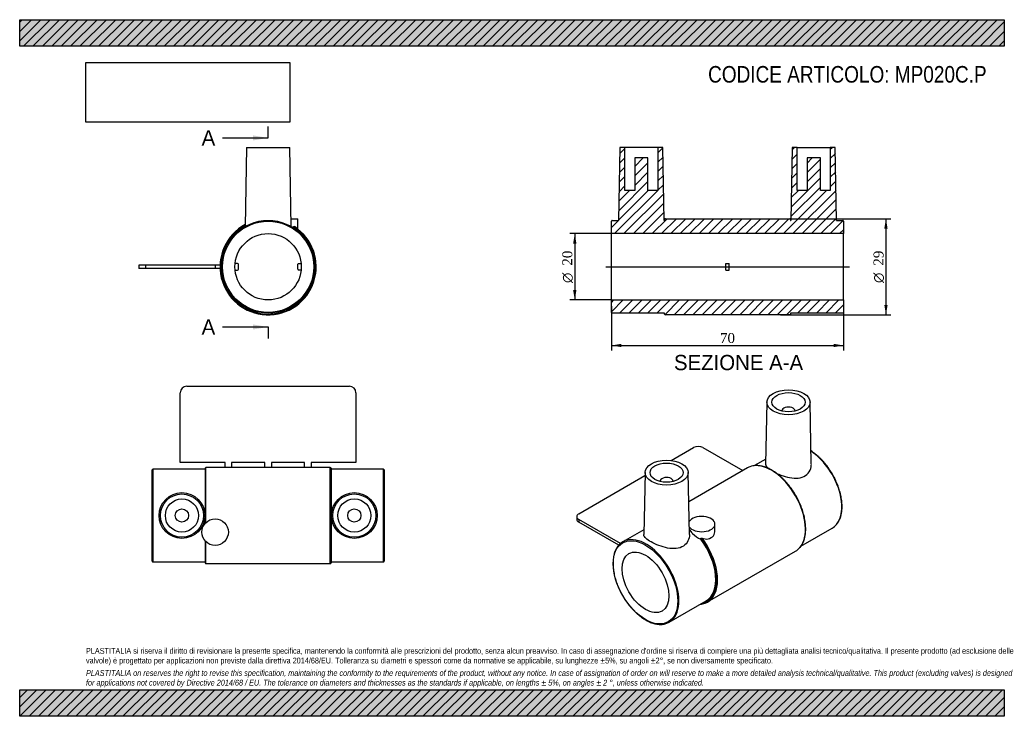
# Model space of a CAD drawing. Header units: millimetres. Extents: x 0 to 297, y 0 to 210.
import ezdxf
from ezdxf.enums import TextEntityAlignment as Align
from ezdxf.lldxf.tags import DXFTag

# ---------------------------------------------------------------- set-up
doc = ezdxf.new("R2010")
doc.units = ezdxf.units.MM
for name, color, linetype in [('Default', 7, 'Continuous'), ('DV4_Default', 7, 'Continuous'), ('MP020C.P', 7, 'Continuous')]:
    doc.layers.add(name, color=color, linetype=linetype)
doc.styles.add('SEACAD_Solid_Edge_ANSI', font='seans.ttf')
doc.styles.add('SEACAD_Solid_Edge_ANSI1_Symbols', font='semeca1.ttf')
doc.styles.add('SEACAD_Times_New_Roman', font='times.ttf')
tags = doc.linetypes.add('CENTER2', pattern=[28.575, 19.05, -3.175, 3.175, -3.175]).pattern_tags.tags
tags[10:11] = [DXFTag(74, 4), DXFTag(75, 0), DXFTag(340, '0'), DXFTag(46, 0.0), DXFTag(50, 0.0), DXFTag(44, 0.0), DXFTag(45, 0.0)]
tags[8:9] = [DXFTag(74, 4), DXFTag(75, 0), DXFTag(340, '0'), DXFTag(46, 0.0), DXFTag(50, 0.0), DXFTag(44, 0.0), DXFTag(45, 0.0)]
tags[6:7] = [DXFTag(74, 4), DXFTag(75, 0), DXFTag(340, '0'), DXFTag(46, 0.0), DXFTag(50, 0.0), DXFTag(44, 0.0), DXFTag(45, 0.0)]
tags[4:5] = [DXFTag(74, 4), DXFTag(75, 0), DXFTag(340, '0'), DXFTag(46, 0.0), DXFTag(50, 0.0), DXFTag(44, 0.0), DXFTag(45, 0.0)]
doc.dimstyles.new('ANSImm', dxfattribs={"dimtxt": 3, "dimasz": 3, "dimexe": 1.5, "dimexo": 0, "dimgap": 0.75, "dimtad": 1, "dimdsep": 46, "dimtxsty": 'SEACAD_Times_New_Roman', "dimblk1": '_SE_FILLED', "dimblk2": '_SE_FILLED', "dimsah": 1, "dimcen": 1.5, "dimazin": 0, "dimtfac": 0.85, "dimtdec": 3, "dimtofl": 0, "dimtmove": 0, "dimatfit": 3, "dimfxl": 1, "dimarcsym": 0})
picture_1 = doc.add_image_def('image1.jpg', size_in_pixel=(4302, 1260))

# ---------------------------------------------------------------- blocks, each defined once
blk = doc.blocks.new('SE')
at = {"layer": 'MP020C.P', "color": 7, "linetype": 'Continuous'}
for p, q in [((68.44, 171.51), (68.02, 147.69)), ((68.44, 171.51), (81.44, 171.51)), ((81.85, 147.68), (81.44, 171.51)), ((81.81, 150.01), (83.94, 150.01)), ((83.94, 147.01), (83.94, 150.01)), ((82.59, 147.24), (82.59, 147.54)), ((83.94, 147.01), (83.77, 147.01)), ((37.94, 136.01), (35.94, 136.01)), ((35.94, 136.01), (35.94, 135.01)), ((37.94, 135.01), (35.94, 135.01)), ((58.94, 136.01), (37.94, 136.01)), ((37.94, 136.01), (37.94, 135.01)), ((58.94, 135.01), (37.94, 135.01)), ((60.45, 136.01), (58.94, 136.01)), ((58.94, 136.01), (58.94, 135.01)), ((60.45, 135.01), (58.94, 135.01)), ((65.74, 136.51), (64.99, 136.51)), ((64.99, 134.51), (65.74, 134.51)), ((65.99, 134.76), (65.99, 136.26)), ((83.89, 134.76), (83.89, 136.26)), ((84.14, 136.51), (84.89, 136.51)), ((84.89, 134.51), (84.14, 134.51))]:
    blk.add_line(p, q, dxfattribs=at)
for radius in [14, 13.75, 10]:
    blk.add_circle((74.94, 135.51), radius, dxfattribs=at)
for centre, radius, start, end in [((74.94, 135.51), 14.5, 118.4417, 56.9631), ((74.94, 135.51), 14.25, 119.0107, 57.5493), ((65.74, 136.26), 0.25, 0, 90), ((65.74, 134.76), 0.25, 270, 0), ((84.14, 136.26), 0.25, 90, 180), ((84.14, 134.76), 0.25, 180, 270)]:
    blk.add_arc(centre, radius, start, end, dxfattribs=at)
blk.add_open_spline([(82.59, 147.54), (82.59, 147.57), (82.59, 147.61), (82.63, 147.67), (82.66, 147.69), (82.74, 147.72), (82.8, 147.7), (82.84, 147.67)], degree=3, knots=[0, 0, 0, 0, 0.25, 0.25, 0.5, 0.5, 1, 1, 1, 1], dxfattribs=at)
blk = doc.blocks.new('SE1')
at = {"layer": 'MP020C.P', "color": 7, "linetype": 'Continuous'}
for p, q in [((225.4, 94.73), (225, 76.04)), ((229.9, 92.07), (229.9, 92.04)), ((233.9, 92.04), (233.9, 92.07)), ((238.79, 76.07), (238.4, 94.73)), ((196.52, 77.12), (203.26, 81.01)), ((206.09, 81.01), (218.1, 74.07)), ((225.03, 77.49), (221.67, 75.56)), ((219.52, 74.89), (201.81, 64.67)), ((168.61, 61), (188.61, 72.55)), ((188.63, 73.5), (188.23, 54.81)), ((202.02, 54.84), (201.63, 73.5)), ((193.13, 70.84), (193.13, 70.81)), ((197.13, 70.81), (197.13, 70.84)), ((168.02, 60.19), (168.02, 59.37)), ((181.21, 52.1), (168.61, 59.37)), ((168.61, 59.37), (168.61, 58.55)), ((180.69, 51.58), (168.61, 58.55)), ((209.73, 56.07), (209.73, 57.94)), ((235.67, 51.31), (245.08, 56.74)), ((188.26, 56.26), (181.94, 52.61)), ((205.48, 53.37), (205.48, 53.62)), ((207.5, 34.46), (234.02, 49.77)), ((195.94, 28.37), (207.08, 34.79))]:
    blk.add_line(p, q, dxfattribs=at)
blk.add_arc((207.32, 57.62), 4.18, 249.2418, 274.2271, dxfattribs=at)
for centre, major_axis in [((231.9, 94.68), (-6.5, 0)), ((231.9, 94.68), (-5, 0)), ((195.13, 73.46), (6.5, 0)), ((195.13, 73.46), (5, 0)), ((188.76, 40.39), (6.88, -11.91)), ((188.76, 40.39), (5, -8.66))]:
    blk.add_ellipse(centre, major_axis=major_axis, ratio=0.57735, dxfattribs=at)
for centre, major_axis, start_param, end_param in [((231.9, 92.07), (-2, 0), 3.112862, 6.283185), ((231.9, 92.07), (-2, 0), 0, 0.02873), ((204.67, 80.19), (-2, 0), 3.926991, 5.497787), ((238.08, 68.86), (7, -12.12), 0.200797, 2.292589), ((226.77, 62.33), (7.25, -12.56), 2.939179, 3.141593), ((226.77, 62.33), (7.25, -12.56), 0.201646, 2.939179), ((195.13, 70.84), (2, 0), 0, 3.170323), ((195.13, 70.84), (2, 0), 6.254455, 6.283185), ((170.02, 60.19), (2, 0), 2.356194, 3.926991), ((205.73, 57.94), (4, 0), 0, 2.816088), ((170.02, 59.37), (2, 0), 3.141593, 3.926991), ((205.73, 57.94), (4, 0), 3.491783, 6.283185), ((238.08, 68.86), (7, -12.12), 0, 0.200797), ((188.94, 40.49), (-7, 12.12), 3.336285, 6.081234), ((200.08, 46.92), (7.13, -12.34), 6.095593, 8.073008), ((200.25, 47.02), (7.25, -12.56), 0.193433, 1.779592), ((205.73, 55.49), (4, 0), 5.206727, 5.788847), ((188.94, 40.49), (-7, 12.12), 0, 0.19964), ((188.94, 40.49), (-7, 12.12), 6.081234, 6.283185), ((200.08, 46.92), (7, -12.12), 0, 1.778427), ((226.77, 62.33), (7.25, -12.56), 0, 0.201646), ((200.25, 47.02), (7.25, -12.56), -0.195138, 0.193433), ((188.94, 40.49), (-7, 12.12), 2.942651, 3.336285)]:
    blk.add_ellipse(centre, major_axis=major_axis, ratio=0.57735, start_param=start_param, end_param=end_param, dxfattribs=at)
for points, knots in [([(246.38, 57.83), (246.46, 57.92), (246.64, 58.13), (246.92, 58.56), (247.21, 59.08), (247.46, 59.65), (247.67, 60.26), (247.83, 60.91), (247.95, 61.6), (248.03, 62.31), (248.06, 63.06), (248.05, 63.83), (247.99, 64.62), (247.9, 65.43), (247.75, 66.26), (247.57, 67.1), (247.34, 67.94), (247.08, 68.79), (246.77, 69.64), (246.42, 70.48), (246.04, 71.32), (245.63, 72.15), (245.18, 72.96), (244.7, 73.75), (244.19, 74.53), (243.66, 75.28), (243.1, 76), (242.52, 76.69), (241.92, 77.34), (241.3, 77.96), (240.67, 78.54), (240.02, 79.07), (239.37, 79.56), (238.93, 79.86), (238.71, 80), (238.71, 80)], [0, 0, 0, 0, 0.0140636, 0.0380774, 0.062166, 0.0863279, 0.1105534, 0.1348286, 0.1591393, 0.1834724, 0.2078177, 0.2321674, 0.2565151, 0.2808581, 0.3051949, 0.329525, 0.3538485, 0.378166, 0.402478, 0.4267857, 0.4510898, 0.4753916, 0.4996922, 0.5239925, 0.5482936, 0.5725964, 0.5969021, 0.6212117, 0.6455263, 0.6698471, 0.694175, 0.7185109, 0.7428553, 0.7672085, 0.7672332, 0.7672332, 0.7672332, 0.7672332]), ([(235.36, 50.91), (235.41, 50.95), (235.56, 51.13), (235.83, 51.51), (236.14, 52.03), (236.4, 52.6), (236.63, 53.21), (236.81, 53.85), (236.95, 54.54), (237.04, 55.25), (237.09, 56), (237.1, 56.77), (237.06, 57.57), (236.98, 58.39), (236.86, 59.22), (236.69, 60.07), (236.48, 60.92), (236.23, 61.78), (235.94, 62.65), (235.61, 63.51), (235.25, 64.37), (234.84, 65.22), (234.41, 66.05), (233.94, 66.87), (233.44, 67.67), (232.91, 68.45), (232.36, 69.21), (231.78, 69.93), (231.19, 70.62), (230.57, 71.28), (229.94, 71.9), (229.29, 72.48), (228.64, 73.01), (227.97, 73.5), (227.3, 73.95), (226.63, 74.34), (225.95, 74.68), (225.28, 74.98), (224.62, 75.21), (223.96, 75.39), (223.31, 75.52), (222.68, 75.59), (222.07, 75.59), (221.56, 75.56), (221.29, 75.51), (221.18, 75.49)], [0, 0, 0, 0, 0.007329, 0.030948, 0.054636, 0.078394, 0.102215, 0.126087, 0.149996, 0.17393, 0.197878, 0.221833, 0.245788, 0.26974, 0.293686, 0.317627, 0.341561, 0.365489, 0.389411, 0.413329, 0.437244, 0.461155, 0.485065, 0.508974, 0.532883, 0.556793, 0.580705, 0.604619, 0.628538, 0.652462, 0.676392, 0.700329, 0.724273, 0.748226, 0.772186, 0.796154, 0.820128, 0.844106, 0.86808, 0.892043, 0.915986, 0.939895, 0.963757, 0.987557, 1, 1, 1, 1]), ([(228.27, 73.27), (228.5, 73.16), (228.74, 73.06), (229.81, 72.61), (230.7, 72.31), (233.36, 71.66), (235.17, 71.6), (237.22, 72.61), (237.78, 73.12), (238.54, 74.34), (238.75, 75.04), (238.79, 75.75)], [0.6686555, 0.6686555, 0.6686555, 0.6686555, 0.6875, 0.6875, 0.75, 0.75, 0.875, 0.875, 0.9375, 0.9375, 1, 1, 1, 1]), ([(195.45, 50.73), (194.55, 50.9), (193.67, 51.17), (191.97, 51.81), (191.17, 52.18), (189.82, 52.92), (189.26, 53.3), (188.5, 54.01), (188.28, 54.34), (188.23, 54.71), (188.23, 54.76), (188.23, 54.81)], [0, 0, 0, 0, 0.0625, 0.0625, 0.125, 0.125, 0.1875, 0.1875, 0.25, 0.25, 0.2591568, 0.2591568, 0.2591568, 0.2591568]), ([(202.02, 54.84), (202.05, 53.5), (201.43, 52.12), (199.63, 50.91), (198.87, 50.66), (197.23, 50.49), (196.34, 50.55), (195.45, 50.73)], [0.7552782, 0.7552782, 0.7552782, 0.7552782, 0.875, 0.875, 0.9375, 0.9375, 1, 1, 1, 1]), ([(201.99, 56.4), (202.2, 55.95), (202.54, 55.5), (203.66, 54.39), (204.55, 53.78), (205.48, 53.37)], [0.1921368, 0.1921368, 0.1921368, 0.1921368, 0.5, 0.5, 1, 1, 1, 1]), ([(205.48, 53.62), (205.48, 53.65), (205.49, 53.68), (205.54, 53.73), (205.58, 53.74), (205.69, 53.76), (205.77, 53.74), (205.84, 53.72)], [0, 0, 0, 0, 0.25, 0.25, 0.5, 0.5, 1, 1, 1, 1]), ([(180.65, 51.53), (180.57, 51.44), (180.38, 51.22), (180.1, 50.79), (179.81, 50.27), (179.56, 49.7), (179.35, 49.09), (179.19, 48.44), (179.07, 47.75), (178.99, 47.04), (178.96, 46.29), (178.97, 45.52), (179.03, 44.73), (179.13, 43.92), (179.27, 43.09), (179.45, 42.26), (179.68, 41.41), (179.95, 40.56), (180.25, 39.72), (180.6, 38.87), (180.98, 38.03), (181.39, 37.21), (181.84, 36.39), (182.32, 35.6), (182.83, 34.83), (183.36, 34.08), (183.92, 33.36), (184.5, 32.67), (185.11, 32.01), (185.72, 31.39), (186.36, 30.81), (187, 30.28), (187.65, 29.79), (188.31, 29.34), (188.97, 28.95), (189.63, 28.6), (190.29, 28.31), (190.95, 28.07), (191.6, 27.89), (192.23, 27.76), (192.85, 27.69), (193.45, 27.68), (193.97, 27.72), (194.24, 27.77), (194.36, 27.79)], [0, 0, 0, 0, 0.014482, 0.038482, 0.062557, 0.086705, 0.110917, 0.135178, 0.159475, 0.183795, 0.208126, 0.232462, 0.256796, 0.281125, 0.305449, 0.329765, 0.354075, 0.378378, 0.402677, 0.426971, 0.451261, 0.475549, 0.499836, 0.524123, 0.54841, 0.572699, 0.596991, 0.621287, 0.645588, 0.669895, 0.694209, 0.718531, 0.742862, 0.767201, 0.791549, 0.815904, 0.840262, 0.864619, 0.888965, 0.91329, 0.93758, 0.96182, 0.985995, 1, 1, 1, 1]), ([(205.35, 33.79), (205.4, 33.79), (205.59, 33.82), (205.76, 33.85), (205.91, 33.88)], [0.97695103, 0.97695103, 0.97695103, 0.97695103, 0.98337493, 1, 1, 1, 1])]:
    blk.add_open_spline(points, degree=3, knots=knots, dxfattribs=at)
for points in [[(225, 76.04), (224.99, 75.62), (225.28, 75.18), (225.83, 74.72)], [(238.79, 75.75), (238.79, 75.86), (238.8, 75.96), (238.79, 76.07)], [(209.25, 54.4), (209.58, 54.87), (209.74, 55.46), (209.73, 56.07)]]:
    blk.add_open_spline(points, degree=3, dxfattribs=at)
blk = doc.blocks.new('SE2')
at = {"layer": 'MP020C.P', "color": 7, "linetype": 'Continuous'}
for p, q in [((50.44, 99.52), (99.44, 99.52)), ((48.44, 76.52), (48.44, 97.52)), ((101.44, 97.52), (101.44, 76.52)), ((39.94, 46.77), (39.94, 74.27)), ((40.19, 74.52), (40.19, 46.52)), ((55.94, 74.52), (40.19, 74.52)), ((61.94, 76.52), (48.44, 76.52)), ((55.94, 74.77), (55.94, 58.17)), ((56.19, 58.43), (56.19, 75.02)), ((61.94, 75.02), (56.19, 75.02)), ((61.94, 75.01), (61.94, 76.52)), ((63.94, 75.01), (61.94, 75.01)), ((73.94, 76.52), (63.94, 76.52)), ((63.94, 76.52), (63.94, 75.01)), ((73.94, 75.02), (63.94, 75.02)), ((73.94, 75.01), (73.94, 76.52)), ((75.94, 75.01), (73.94, 75.01)), ((85.94, 76.52), (75.94, 76.52)), ((75.94, 76.52), (75.94, 75.01)), ((85.94, 75.02), (75.94, 75.02)), ((85.94, 75.01), (85.94, 76.52)), ((87.94, 75.01), (85.94, 75.01)), ((101.44, 76.52), (87.94, 76.52)), ((87.94, 76.52), (87.94, 75.01)), ((93.69, 75.02), (87.94, 75.02)), ((93.69, 46.02), (93.69, 75.02)), ((93.94, 74.77), (93.94, 46.27)), ((109.69, 74.52), (93.94, 74.52)), ((109.69, 46.52), (109.69, 74.52)), ((109.94, 74.27), (109.94, 46.77)), ((55.94, 52.88), (55.94, 46.27)), ((56.19, 46.02), (56.19, 52.62)), ((40.19, 46.52), (55.94, 46.52)), ((56.19, 46.02), (93.69, 46.02)), ((93.94, 46.52), (109.69, 46.52))]:
    blk.add_line(p, q, dxfattribs=at)
for centre, radius in [((48.94, 60.52), 6.9), ((48.94, 60.52), 6.5), ((48.94, 60.52), 5), ((100.94, 60.52), 6.9), ((100.94, 60.52), 6.5), ((100.94, 60.52), 5), ((48.94, 60.52), 2), ((100.94, 60.52), 2), ((58.94, 55.52), 4)]:
    blk.add_circle(centre, radius, dxfattribs=at)
for centre, radius, start, end in [((50.44, 97.52), 2, 90, 180), ((99.44, 97.52), 2, 0, 90), ((40.19, 74.27), 0.25, 90, 180), ((56.19, 74.77), 0.25, 90, 180), ((93.69, 74.77), 0.25, 0, 90), ((109.69, 74.27), 0.25, 0, 90), ((40.19, 46.77), 0.25, 180, 270), ((56.19, 46.27), 0.25, 180, 270), ((93.69, 46.27), 0.25, 270, 0), ((109.69, 46.77), 0.25, 270, 0)]:
    blk.add_arc(centre, radius, start, end, dxfattribs=at)
blk = doc.blocks.new('SE4')
at = {"color": 7, "linetype": 'Continuous', "style": 'SEACAD_Solid_Edge_ANSI'}
blk.add_text('A', height=4.6, dxfattribs=at).set_placement((54.88, 176.67), align=Align.TOP_LEFT)
blk = doc.blocks.new('SE5')
at = {"color": 7, "linetype": 'Continuous', "style": 'SEACAD_Solid_Edge_ANSI'}
blk.add_text('A', height=4.6, dxfattribs=at).set_placement((54.88, 119.67), align=Align.TOP_LEFT)
blk = doc.blocks.new('SEANNOT_GROUP')
at = {"linetype": 'Continuous'}
blk.add_hatch(color=7, dxfattribs=at).paths.add_polyline_path([(70.34, 173.6), (74.94, 174.37), (70.34, 175.13)])
at = {"color": 7, "linetype": 'Continuous'}
blk.add_lwpolyline([(61.14, 174.37), (74.94, 174.37)], dxfattribs=at)
blk = doc.blocks.new('SEANNOT_GROUP1')
at = {"linetype": 'Continuous'}
blk.add_hatch(color=7, dxfattribs=at).paths.add_polyline_path([(70.34, 116.6), (74.94, 117.37), (70.34, 118.13)])
at = {"color": 7, "linetype": 'Continuous'}
blk.add_lwpolyline([(61.14, 117.37), (74.94, 117.37)], dxfattribs=at)
blk = doc.blocks.new('SE3')
at = {"layer": 'Default', "color": 7, "linetype": 'CENTER2'}
for p, q in [((74.94, 174.37), (74.94, 177.82)), ((74.94, 117.37), (74.94, 113.92))]:
    blk.add_line(p, q, dxfattribs=at)
at = {"layer": 'Default', "color": 7, "linetype": 'CENTER2', "const_width": 0.0001}
blk.add_lwpolyline([(74.94, 174.37), (74.94, 117.37)], dxfattribs=at)
at = {"layer": 'Default'}
for name in ['SE4', 'SEANNOT_GROUP', 'SE5', 'SEANNOT_GROUP1']:
    blk.add_blockref(name, (0, 0), dxfattribs=at)
blk = doc.blocks.new('SE6')
at = {"layer": 'MP020C.P', "linetype": 'Continuous'}
h = blk.add_hatch(dxfattribs=at)
h.set_pattern_fill('LINE', scale=0.62992, angle=45, style=0)
edge = h.paths.add_edge_path()
edge.add_line((189.51, 168.31), (185.51, 168.31))
edge.add_line((185.51, 168.31), (185.51, 158.51))
edge.add_line((185.51, 158.51), (182.51, 158.51))
edge.add_line((182.51, 158.51), (182.51, 171.51))
edge.add_line((182.51, 171.51), (181.01, 171.51))
edge.add_line((181.01, 171.51), (180.63, 149.51))
edge.add_line((180.63, 149.51), (178.76, 149.51))
edge.add_arc((178.76, 149.26), 0.25, 90, 180)
edge.add_line((178.51, 149.26), (178.51, 145.51))
edge.add_line((178.51, 145.51), (248.51, 145.51))
edge.add_line((248.51, 145.51), (248.51, 149.26))
edge.add_arc((248.26, 149.26), 0.25, 0, 90)
edge.add_line((248.26, 149.51), (246.39, 149.51))
edge.add_line((246.39, 149.51), (246.01, 171.51))
edge.add_line((246.01, 171.51), (244.51, 171.51))
edge.add_line((244.51, 171.51), (244.51, 158.51))
edge.add_line((244.51, 158.51), (241.51, 158.51))
edge.add_line((241.51, 158.51), (241.51, 168.31))
edge.add_line((241.51, 168.31), (237.51, 168.31))
edge.add_line((237.51, 168.31), (237.51, 158.51))
edge.add_line((237.51, 158.51), (234.51, 158.51))
edge.add_line((234.51, 158.51), (234.51, 171.51))
edge.add_line((234.51, 171.51), (233.01, 171.51))
edge.add_line((233.01, 171.51), (232.63, 149.51))
edge.add_line((232.63, 149.51), (232.51, 149.51))
edge.add_line((232.51, 149.51), (232.51, 149.76))
edge.add_arc((232.26, 149.76), 0.25, 0, 90)
edge.add_line((232.26, 150.01), (194.76, 150.01))
edge.add_arc((194.76, 149.76), 0.25, 90, 180)
edge.add_line((194.51, 149.76), (194.51, 149.51))
edge.add_line((194.51, 149.51), (194.39, 149.51))
edge.add_line((194.39, 149.51), (194.01, 171.51))
edge.add_line((194.01, 171.51), (192.51, 171.51))
edge.add_line((192.51, 171.51), (192.51, 158.51))
edge.add_line((192.51, 158.51), (189.51, 158.51))
edge.add_line((189.51, 158.51), (189.51, 168.31))
h = blk.add_hatch(dxfattribs=at)
h.set_pattern_fill('LINE', scale=0.62992, angle=45, style=0)
edge = h.paths.add_edge_path()
edge.add_line((194.51, 121.51), (194.51, 121.26))
edge.add_arc((194.76, 121.26), 0.25, 180, 270)
edge.add_line((194.76, 121.01), (232.26, 121.01))
edge.add_arc((232.26, 121.26), 0.25, 270, 360)
edge.add_line((232.51, 121.26), (232.51, 121.51))
edge.add_line((232.51, 121.51), (248.26, 121.51))
edge.add_arc((248.26, 121.76), 0.25, 270, 360)
edge.add_line((248.51, 121.76), (248.51, 125.51))
edge.add_line((248.51, 125.51), (178.51, 125.51))
edge.add_line((178.51, 125.51), (178.51, 121.76))
edge.add_arc((178.76, 121.76), 0.25, 180, 270)
edge.add_line((178.76, 121.51), (194.51, 121.51))
at = {"layer": 'DV4_Default', "color": 7, "linetype": 'CENTER2'}
blk.add_line((176.76, 135.51), (250.26, 135.51), dxfattribs=at)
at = {"layer": 'MP020C.P', "color": 7, "linetype": 'Continuous'}
for p, q in [((181.01, 171.51), (180.63, 149.51)), ((182.51, 171.51), (181.01, 171.51)), ((192.51, 171.51), (182.51, 171.51)), ((182.51, 158.51), (182.51, 171.51)), ((192.51, 171.51), (192.51, 158.51)), ((194.01, 171.51), (192.51, 171.51)), ((194.39, 149.51), (194.01, 171.51)), ((233.01, 171.51), (232.63, 149.51)), ((234.51, 171.51), (233.01, 171.51)), ((234.51, 171.51), (244.51, 171.51)), ((234.51, 158.51), (234.51, 171.51)), ((246.01, 171.51), (244.51, 171.51)), ((244.51, 171.51), (244.51, 158.51)), ((246.39, 149.51), (246.01, 171.51)), ((189.51, 168.31), (185.51, 168.31)), ((185.51, 168.31), (185.51, 158.51)), ((189.51, 158.51), (189.51, 168.31)), ((241.51, 168.31), (237.51, 168.31)), ((237.51, 168.31), (237.51, 158.51)), ((241.51, 158.51), (241.51, 168.31)), ((185.51, 158.51), (182.51, 158.51)), ((192.51, 158.51), (189.51, 158.51)), ((237.51, 158.51), (234.51, 158.51)), ((244.51, 158.51), (241.51, 158.51)), ((178.51, 145.51), (178.51, 149.26)), ((178.76, 149.51), (180.63, 149.51)), ((194.39, 149.51), (194.51, 149.51)), ((194.51, 149.51), (194.51, 149.76)), ((194.76, 150.01), (232.26, 150.01)), ((232.26, 150.01), (232.64, 150.01)), ((232.51, 149.76), (232.51, 149.51)), ((232.51, 149.51), (232.63, 149.51)), ((246.39, 149.51), (248.26, 149.51)), ((248.51, 149.26), (248.51, 145.51)), ((178.51, 125.51), (178.51, 145.51)), ((248.51, 145.51), (178.51, 145.51)), ((248.51, 125.51), (248.51, 145.51)), ((213.01, 136.51), (214.01, 136.51)), ((213.01, 136.26), (213.01, 136.51)), ((213.01, 134.76), (213.01, 136.26)), ((213.01, 134.51), (213.01, 134.76)), ((213.01, 134.51), (214.01, 134.51)), ((214.01, 136.26), (214.01, 136.51)), ((214.01, 134.76), (214.01, 136.26)), ((214.01, 134.51), (214.01, 134.76)), ((178.51, 121.76), (178.51, 125.51)), ((178.51, 125.51), (248.51, 125.51)), ((248.51, 125.51), (248.51, 121.76)), ((194.51, 121.51), (178.76, 121.51)), ((194.51, 121.26), (194.51, 121.51)), ((232.26, 121.01), (194.76, 121.01)), ((248.26, 121.51), (232.51, 121.51)), ((232.51, 121.51), (232.51, 121.26))]:
    blk.add_line(p, q, dxfattribs=at)
for centre, start, end in [((178.76, 149.26), 90, 180), ((194.76, 149.76), 90, 180), ((232.26, 149.76), 0, 90), ((248.26, 149.26), 0, 90), ((178.76, 121.76), 180, 270), ((194.76, 121.26), 180, 270), ((232.26, 121.26), 270, 0), ((248.26, 121.76), 270, 0)]:
    blk.add_arc(centre, 0.25, start, end, dxfattribs=at)
blk = doc.blocks.new('GDimGGroup')
at = {"layer": 'Default', "linetype": 'Continuous'}
for points in [[(261.8, 147.01), (261.3, 150.01), (260.8, 147.01)], [(261.8, 124.01), (260.8, 124.01), (261.3, 121.01)]]:
    blk.add_hatch(color=7, dxfattribs=at).paths.add_polyline_path(points)
at = {"layer": 'Default', "color": 7, "linetype": 'Continuous'}
for p, q in [((229.51, 150.01), (262.8, 150.01)), ((261.3, 150.01), (261.3, 121.01)), ((229.51, 121.01), (262.8, 121.01))]:
    blk.add_line(p, q, dxfattribs=at)
for s, style, p in [('29', 'SEACAD_Times_New_Roman', (257.55, 135.85)), ('O', 'SEACAD_Solid_Edge_ANSI1_Symbols', (257.55, 130.63))]:
    blk.add_text(s, height=3, rotation=90, dxfattribs=dict(at, style=style)).set_placement(p, align=Align.TOP_LEFT)
blk = doc.blocks.new('DMBLK1')
at = {"layer": 'Default', "linetype": 'Continuous'}
for points in [[(181.51, 111.29), (181.51, 112.29), (178.51, 111.79)], [(245.51, 111.29), (248.51, 111.79), (245.51, 112.29)]]:
    blk.add_hatch(color=7, dxfattribs=at).paths.add_polyline_path(points)
at = {"layer": 'Default', "color": 7, "linetype": 'Continuous'}
for p, q in [((178.51, 123.64), (178.51, 110.29)), ((248.51, 123.64), (248.51, 110.29)), ((178.51, 111.79), (248.51, 111.79))]:
    blk.add_line(p, q, dxfattribs=at)
at = {"layer": 'Default', "color": 7, "linetype": 'Continuous', "style": 'SEACAD_Times_New_Roman'}
blk.add_text('70', height=3, dxfattribs=at).set_placement((211.24, 115.54), align=Align.TOP_LEFT)
blk = doc.blocks.new('_SE_FILLED')
at = {"color": 0}
blk.add_line((0, 0), (-1, 0), dxfattribs=at)
blk.add_solid([(0, 0), (-1, -0.1665), (-1, 0.1665), (0, 0)], dxfattribs=at)
blk = doc.blocks.new('GDimGGroup1')
at = {"layer": 'Default', "linetype": 'Continuous'}
for points in [[(166.94, 142.51), (167.94, 142.51), (167.44, 145.51)], [(166.94, 128.51), (167.44, 125.51), (167.94, 128.51)]]:
    blk.add_hatch(color=7, dxfattribs=at).paths.add_polyline_path(points)
at = {"layer": 'Default', "color": 7, "linetype": 'Continuous'}
for p, q in [((178.51, 145.51), (165.94, 145.51)), ((167.44, 145.51), (167.44, 125.51)), ((178.51, 125.51), (165.94, 125.51))]:
    blk.add_line(p, q, dxfattribs=at)
for s, style, p in [('20', 'SEACAD_Times_New_Roman', (163.69, 135.85)), ('O', 'SEACAD_Solid_Edge_ANSI1_Symbols', (163.69, 130.63))]:
    blk.add_text(s, height=3, rotation=90, dxfattribs=dict(at, style=style)).set_placement(p, align=Align.TOP_LEFT)

msp = doc.modelspace()

# ---------------------------------------------------------------- hatches: boundary and pattern name
at = {"layer": 'Default', "linetype": 'Continuous'}
h = msp.add_hatch(dxfattribs=at)
h.set_pattern_fill('LINE', scale=0.62992, angle=45, style=0)
h.paths.add_polyline_path([(297, 202), (297, 210), (0, 210), (0, 202)])
for points in [[(297, 202), (297, 210), (0, 210), (0, 202)], [(297, 0), (297, 8), (0, 8), (0, 0)]]:
    msp.add_hatch(color=7, dxfattribs=at).paths.add_polyline_path(points)
h = msp.add_hatch(dxfattribs=at)
h.set_pattern_fill('LINE', scale=0.62992, angle=45, style=0)
h.paths.add_polyline_path([(297, 0), (297, 8), (0, 8), (0, 0)])

# ---------------------------------------------------------------- linework, layer by layer
at = {"layer": 'Default', "color": 7, "linetype": 'Continuous'}
for p, q in [((0, 210), (297, 210)), ((0, 202), (0, 210)), ((297, 210), (297, 202)), ((297, 202), (0, 202)), ((0, 8), (297, 8)), ((0, 0), (0, 8)), ((297, 8), (297, 0)), ((297, 0), (0, 0))]:
    msp.add_line(p, q, dxfattribs=at)

# ---------------------------------------------------------------- block references
at = {"layer": 'Default'}
for name in ['SE3', 'SE', 'SE6', 'GDimGGroup', 'GDimGGroup1', 'SE2', 'SE1']:
    msp.add_blockref(name, (0, 0), dxfattribs=at)

# ---------------------------------------------------------------- texts
at = {"layer": 'Default', "color": 7, "linetype": 'Continuous', "style": 'SEACAD_Solid_Edge_ANSI'}
msp.add_text('SEZIONE A-A', height=4.6, dxfattribs=at).set_placement((197.345, 108.948), align=Align.TOP_LEFT)
at = {"layer": 'Default', "attachment_point": 1}
for s, insert, char_height, width in [('{\\fArial Narrow|b0||i0||c0|p34;\\C7;\\H5.;\\W1.;CODICE ARTICOLO: MP020C.P}', (207.654, 196.034), 5, 84.16584), ("{\\fArial Narrow|b0||i0||c0|p34;\\C7;\\H1.75;\\W1.;PLASTITALIA si riserva il diritto di revisionare la presente specifica, mantenendo la conformità alle prescrizioni del prodotto, senza alcun preavviso. In caso di assegnazione d'ordine si riserva di compiere una più dettagliata analisi tecnico/qualitativa. Il presente prodotto (ad esclusione delle \\P}{\\fArial Narrow|b0||i0||c0|p34;\\C7;\\H1.75;\\W1.;valvole) è progettato per applicazioni non previste dalla direttiva 2014/68/EU. Tolleranza su diametri e spessori come da normative se applicabile, su lunghezze ±5%, su angoli ±2°, se non diversamente specificato.\\P}{\\fArial Narrow|b0||i0||c0|p34;\\C7;\\H0.5;\\W1.;   \\P}{\\fArial Narrow|b0||i1||c0|p34;\\C7;\\H1.75;\\W1.;PLASTITALIA on reserves the right to revise this specification, maintaining the conformity to the requirements of the product, without any notice. In case of assignation of order on will reserve to make a more detailed analysis technical/qualitative. This product (excluding valves) is designed \\P}{\\fArial Narrow|b0||i1||c0|p34;\\C7;\\H1.75;\\W1.;for applications not covered by Directive 2014/68 / EU. The tolerance on diameters and thicknesses as the standards if applicable, on lengths ± 5%, on angles ± 2 °, unless otherwise indicated.\\P}", (20, 20.602), 1.75, 257)]:
    msp.add_mtext(s, dxfattribs=dict(at, insert=insert, char_height=char_height, width=width))

# ---------------------------------------------------------------- dimensions: what is measured, and where the dimension line sits
at = {"layer": 'Default', "color": 7, "linetype": 'Continuous'}
dim = msp.add_linear_dim(base=(178.511, 111.789), p1=(178.511, 123.636), p2=(248.511, 123.636), angle=0, text='\\A1;<>', dimstyle='ANSImm', dxfattribs=at)
dim.commit()
dim.dimension.update_dxf_attribs({"geometry": 'DMBLK1', "text_midpoint": (213.511, 111.789), "dimtype": 161})

# ---------------------------------------------------------------- pictures from other files: only their frames are drawn
image = msp.add_image(picture_1, insert=(20, 179.103), size_in_units=(61.457, 18))
image.dxf.flags = 7

doc.saveas('drawing.dxf')
